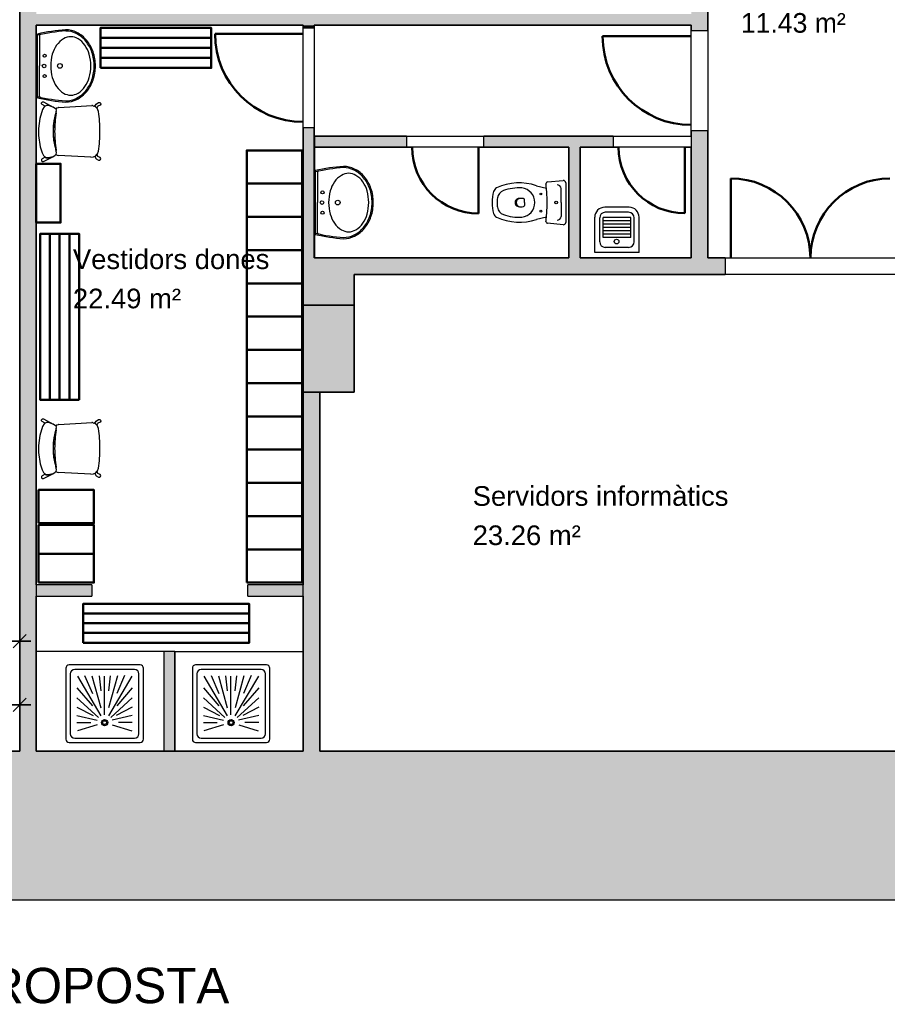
# Model space of a CAD drawing. Header units: metres. Extents: x -1 to 438, y -6 to 31.
# Tile 3 of 6: x 408 to 416, y 12 to 21. Entities that reach past the tile are written whole.
import ezdxf

# ---------------------------------------------------------------- set-up
doc = ezdxf.new("R2010")
doc.units = ezdxf.units.M
doc.header["$PDMODE"] = 65
doc.linetypes.add('CONTINUA', pattern=[0])
for name, color, linetype, lineweight in [('3D PS-1 MUR', 7, 'CONTINUA', 25), ('3D PS-1 PILAR', 7, 'CONTINUA', 25), ('PS-1  LOCALS', 7, 'CONTINUA', 25), ('PS-1 COTES', 7, 'CONTINUA', 25), ('PS-1 ESCALES 2D', 7, 'CONTINUA', 25), ('PS-1 MOBLES', 7, 'CONTINUA', 25), ('PS-1 TEXT', 7, 'CONTINUA', 25)]:
    doc.layers.add(name, color=color, linetype=linetype, lineweight=lineweight)
doc.styles.add('ARIAL', font='arial.ttf')
doc.dimstyles.new('DIMSTYLE_3', dxfattribs={"dimtxt": 0.2, "dimasz": 0.2, "dimexe": 0, "dimexo": 1e-06, "dimgap": 0.1, "dimtad": 0, "dimrnd": 0.01, "dimzin": 4, "dimdsep": 46, "dimtxsty": 'ARIAL', "dimblk1": 'ALL_ML_STRICH', "dimblk2": 'ALL_ML_STRICH', "dimsah": 1, "dimcen": 0, "dimse1": 1, "dimse2": 1, "dimclrd": 2, "dimclre": 2, "dimclrt": 2, "dimadec": 0, "dimazin": 0, "dimtfac": 1, "dimtdec": 0, "dimtix": 1, "dimtmove": 2, "dimatfit": 3, "dimfxl": 0, "dimtzin": 0, "dimlwd": 0, "dimlwe": 35, "dimarcsym": 0})

# ---------------------------------------------------------------- blocks, each defined once
blk = doc.blocks.new('ALL_ML_STRICH')
at = {"color": 0, "linetype": 'ByBlock', "lineweight": -2}
for p, q in [((0, -0.5), (0, 0.5)), ((-1, 0), (0.5, 0)), ((-0.3, -0.3), (0.3, 0.3))]:
    blk.add_line(p, q, dxfattribs=at)
blk = doc.blocks.new('*D11')
at = {"layer": 'DEFPOINTS', "color": 2, "linetype": 'CONTINUA', "lineweight": 35, "transparency": 33554687}
for p in [(407.9432, 15.0521), (391.8964, 14.9841), (391.8964, 14.5978)]:
    blk.add_point(p, dxfattribs=at)
at = {"layer": 'PS-1 COTES', "color": 2, "linetype": 'CONTINUA', "lineweight": -2, "transparency": 33554687}
for p, q in [((391.8964, 14.5978), (399.5258, 14.5978)), ((400.3258, 14.5978), (407.9432, 14.5978))]:
    blk.add_line(p, q, dxfattribs=at)
at = {"layer": 'PS-1 COTES', "color": 2, "linetype": 'CONTINUA', "lineweight": 35, "transparency": 33554687, "xscale": 0.2, "yscale": 0.2, "zscale": 0.2, "rotation": 180}
blk.add_blockref('ALL_ML_STRICH', (391.8964, 14.5978), dxfattribs=at)
at = {"layer": 'PS-1 COTES', "color": 2, "linetype": 'CONTINUA', "lineweight": 35, "transparency": 33554687, "xscale": 0.2, "yscale": 0.2, "zscale": 0.2}
blk.add_blockref('ALL_ML_STRICH', (407.9432, 14.5978), dxfattribs=at)
at = {"layer": 'PS-1 COTES', "color": 2, "linetype": 'CONTINUA', "lineweight": 35, "transparency": 33554687, "insert": (399.9258, 14.5978), "char_height": 0.2, "width": 1, "attachment_point": 5, "style": 'ARIAL'}
blk.add_mtext('\\A1;{\\A1;{16.05\\H0.132000;\\S^ ;}}', dxfattribs=at)
blk = doc.blocks.new('*D17')
at = {"layer": 'DEFPOINTS', "color": 2, "linetype": 'CONTINUA', "lineweight": 35, "transparency": 33554687}
for p in [(407.9432, 15.643), (405.8364, 15.4519), (405.8364, 15.173)]:
    blk.add_point(p, dxfattribs=at)
at = {"layer": 'PS-1 COTES', "color": 2, "linetype": 'CONTINUA', "lineweight": -2, "transparency": 33554687}
for p, q in [((405.8364, 15.173), (406.5936, 15.173)), ((407.2536, 15.173), (407.9432, 15.173))]:
    blk.add_line(p, q, dxfattribs=at)
at = {"layer": 'PS-1 COTES', "color": 2, "linetype": 'CONTINUA', "lineweight": 35, "transparency": 33554687, "xscale": 0.2, "yscale": 0.2, "zscale": 0.2, "rotation": 180}
blk.add_blockref('ALL_ML_STRICH', (405.8364, 15.173), dxfattribs=at)
at = {"layer": 'PS-1 COTES', "color": 2, "linetype": 'CONTINUA', "lineweight": 35, "transparency": 33554687, "xscale": 0.2, "yscale": 0.2, "zscale": 0.2}
blk.add_blockref('ALL_ML_STRICH', (407.9432, 15.173), dxfattribs=at)
at = {"layer": 'PS-1 COTES', "color": 2, "linetype": 'CONTINUA', "lineweight": 35, "transparency": 33554687, "insert": (406.9236, 15.173), "char_height": 0.2, "width": 0.8, "attachment_point": 5, "style": 'ARIAL'}
blk.add_mtext('\\A1;{\\A1;{2.11\\H0.132000;\\S^ ;}}', dxfattribs=at)

msp = doc.modelspace()

# ---------------------------------------------------------------- hatches: boundary and pattern name
at = {"layer": '3D PS-1 MUR', "linetype": 'CONTINUA', "lineweight": 18, "true_color": 0xa0a0a0, "transparency": 33554687}
for points in [[(407.9432, 24.7407), (407.9432, 14.1806), (408.0932, 14.1806), (408.0932, 24.7407)], [(414.0064, 20.8807), (414.0064, 20.6807), (414.1564, 20.6807), (414.1564, 20.8807)], [(414.0064, 20.8307), (408.0932, 20.8307), (408.0932, 20.7307), (414.0064, 20.7307)], [(410.5032, 20.7307), (410.5032, 20.7046), (410.6032, 20.7046), (410.6032, 20.7307)], [(410.6032, 18.6307), (410.6032, 19.8083), (410.5032, 19.8083), (410.5032, 18.6307)], [(411.4364, 19.7307), (410.6046, 19.7307), (410.6046, 19.6307), (411.4364, 19.6307)], [(413.3005, 19.7307), (412.1351, 19.7307), (412.1351, 19.6307), (412.9027, 19.6307), (412.9027, 19.6319), (413.0027, 19.6319), (413.0027, 19.6307), (413.3005, 19.6307)], [(414.1564, 18.6307), (414.1564, 19.7807), (414.0064, 19.7807), (414.0064, 18.6307)], [(413.0027, 18.6307), (413.0027, 19.6319), (412.9027, 19.6319), (412.9027, 18.6307)], [(414.3139, 18.6307), (410.5032, 18.6307), (410.5032, 18.4807), (414.3139, 18.4807)], [(410.9633, 18.2039), (410.9633, 18.4807), (410.5033, 18.4807), (410.5033, 18.2039)], [(410.6533, 14.1806), (410.6533, 17.4207), (410.5033, 17.4207), (410.5033, 14.1806)], [(408.0932, 15.5807), (408.5932, 15.5807), (408.5932, 15.6807), (408.0932, 15.6807)], [(410.5033, 15.6807), (410.0032, 15.6807), (410.0032, 15.5807), (410.5033, 15.5807)], [(409.3432, 14.1807), (409.3432, 15.0807), (409.2432, 15.0807), (409.2432, 14.1807)], [(400.7564, 12.8406), (417.6914, 12.8406), (417.6914, 14.1806), (400.7564, 14.1806)]]:
    msp.add_hatch(color=253, dxfattribs=at).paths.add_polyline_path(points)
at = {"layer": '3D PS-1 PILAR', "linetype": 'CONTINUA', "lineweight": 18, "transparency": 33554687}
msp.add_hatch(color=9, dxfattribs=at).paths.add_polyline_path([(410.5033, 17.4207), (410.9631, 17.4207), (410.9631, 18.2039), (410.5033, 18.2039)])

# ---------------------------------------------------------------- linework, layer by layer
at = {"layer": '3D PS-1 MUR', "color": 7, "linetype": 'CONTINUA', "lineweight": 25, "transparency": 33554687}
for p, q in [((407.9432, 24.7407), (407.9432, 14.1806)), ((414.1564, 20.6807), (414.1564, 20.8807)), ((408.0932, 15.6807), (408.0932, 20.7307)), ((408.0932, 20.7307), (410.5032, 20.7307)), ((410.5032, 20.7307), (410.5032, 20.7046)), ((410.6032, 20.7046), (410.5032, 20.7046)), ((410.5032, 20.6546), (410.5032, 20.7046)), ((410.6032, 20.7046), (410.6032, 20.7307)), ((410.6032, 20.7307), (414.0064, 20.7307)), ((414.0064, 20.7307), (414.0064, 20.6807)), ((414.1564, 20.6807), (414.0064, 20.6807)), ((414.0064, 20.6307), (414.0064, 20.6807)), ((410.5032, 19.8083), (410.5032, 19.8583)), ((414.0064, 19.7807), (414.0064, 19.8307)), ((410.5032, 19.8083), (410.6032, 19.8083)), ((410.5032, 19.8083), (410.5032, 18.6307)), ((410.6032, 18.6307), (410.6032, 19.8083)), ((411.4364, 19.7307), (410.6046, 19.7307)), ((410.6046, 19.7307), (410.6046, 19.6307)), ((411.4364, 19.7307), (411.4364, 19.6307)), ((412.1351, 19.6307), (412.1351, 19.7307)), ((413.3005, 19.7307), (412.1351, 19.7307)), ((413.3005, 19.7307), (413.3005, 19.6307)), ((414.0064, 19.7807), (414.1564, 19.7807)), ((414.0064, 19.7807), (414.0064, 18.6307)), ((414.1564, 18.6307), (414.1564, 19.7807)), ((410.6046, 19.6307), (411.4364, 19.6307)), ((411.4364, 19.6307), (411.4864, 19.6307)), ((412.0851, 19.6307), (412.1351, 19.6307)), ((412.1351, 19.6307), (412.9027, 19.6307)), ((412.9027, 19.6307), (412.9027, 18.6307)), ((413.0027, 19.6307), (413.3005, 19.6307)), ((413.0027, 18.6307), (413.0027, 19.6307)), ((413.3005, 19.6307), (413.3505, 19.6307)), ((413.9471, 19.6307), (413.9971, 19.6307)), ((410.5032, 18.6307), (410.5032, 18.4807)), ((412.9027, 18.6307), (410.6032, 18.6307)), ((414.0064, 18.6307), (413.0027, 18.6307)), ((414.3139, 18.6307), (414.1564, 18.6307)), ((414.3139, 18.6307), (414.3139, 18.4807)), ((414.3139, 18.6307), (414.3639, 18.6307)), ((415.0819, 18.6307), (415.0829, 18.6307)), ((410.5032, 18.4807), (410.5033, 18.4807)), ((410.5033, 18.4807), (410.5033, 18.2039)), ((410.9633, 18.4807), (414.3139, 18.4807)), ((410.9633, 18.2039), (410.9633, 18.4807)), ((410.5033, 18.2039), (410.9633, 18.2039)), ((410.6533, 17.4207), (410.5033, 17.4207)), ((410.5033, 17.4207), (410.5033, 15.6807)), ((410.6533, 14.1806), (410.6533, 17.4207)), ((408.5932, 15.6807), (408.0932, 15.6807)), ((408.5932, 15.6807), (408.5932, 15.5807)), ((410.0032, 15.5807), (410.0032, 15.6807)), ((410.5033, 15.6807), (410.0032, 15.6807)), ((408.0932, 14.1806), (408.0932, 15.5807)), ((408.0932, 15.5807), (408.5932, 15.5807)), ((410.0032, 15.5807), (410.5033, 15.5807)), ((410.5033, 15.5807), (410.5033, 14.1806)), ((409.3432, 15.0807), (409.2432, 15.0807)), ((409.2432, 15.0807), (409.2432, 14.1807)), ((409.3432, 14.1807), (409.3432, 15.0807)), ((407.9432, 14.1806), (400.7564, 14.1806)), ((410.5033, 14.1806), (408.0932, 14.1806)), ((409.2432, 14.1807), (409.3432, 14.1807)), ((416.2164, 14.1806), (410.6533, 14.1806)), ((400.7564, 12.8406), (417.6914, 12.8406))]:
    msp.add_line(p, q, dxfattribs=at)
at = {"layer": '3D PS-1 MUR', "color": 202, "linetype": 'CONTINUA', "lineweight": 50, "transparency": 33554687}
for p, q in [((410.5032, 20.6546), (409.7068, 20.6546)), ((414.0064, 20.6307), (413.2064, 20.6307)), ((412.0851, 19.6307), (412.0851, 19.032)), ((413.9471, 19.6307), (413.9471, 19.0341)), ((414.3639, 18.6307), (414.3639, 19.3487))]:
    msp.add_line(p, q, dxfattribs=at)
for centre, radius, start, end in [((410.5032, 20.6546), 0.7964, 180, 270), ((414.0064, 20.6307), 0.8, 180, 270), ((412.0851, 19.6307), 0.5988, 180, 270), ((413.9471, 19.6307), 0.5967, 180, 270), ((414.3639, 18.6307), 0.7179, 0, 90), ((415.8008, 18.6307), 0.7179, 90, 180)]:
    msp.add_arc(centre, radius, start, end, dxfattribs=at)
at = {"layer": '3D PS-1 PILAR', "color": 7, "linetype": 'CONTINUA', "lineweight": 25, "transparency": 33554687}
for p, q in [((410.9631, 18.2039), (410.5033, 18.2039)), ((410.5033, 18.2039), (410.5033, 17.4207)), ((410.9631, 17.4207), (410.9631, 18.2039)), ((410.5033, 17.4207), (410.9631, 17.4207))]:
    msp.add_line(p, q, dxfattribs=at)
at = {"layer": 'PS-1  LOCALS', "color": 7, "linetype": 'CONTINUA', "lineweight": 25, "transparency": 33554687}
for p, q in [((407.9432, 14.1806), (407.9432, 28.0797)), ((414.1564, 23.5807), (414.1564, 18.6307)), ((408.0932, 20.7307), (408.0932, 14.1807)), ((410.5032, 20.7307), (408.0932, 20.7307)), ((410.5032, 14.1807), (410.5032, 20.7307)), ((414.0064, 20.7307), (410.6032, 20.7307)), ((410.6032, 20.7307), (410.6032, 19.7307)), ((414.0064, 19.7307), (414.0064, 20.7307)), ((410.6032, 19.7307), (414.0064, 19.7307)), ((412.9027, 19.6307), (410.6046, 19.6307)), ((410.6046, 19.6307), (410.6046, 18.6307)), ((412.9027, 18.6307), (412.9027, 19.6307)), ((414.0064, 19.6307), (413.0027, 19.6307)), ((413.0027, 19.6307), (413.0027, 18.6307)), ((414.0064, 18.6307), (414.0064, 19.6307)), ((410.6046, 18.6307), (412.9027, 18.6307)), ((413.0027, 18.6307), (414.0064, 18.6307)), ((414.1564, 18.6307), (418.5814, 18.6307)), ((410.9632, 18.4807), (410.9632, 17.4207)), ((415.9064, 18.4807), (410.9632, 18.4807)), ((410.9632, 17.4207), (410.6532, 17.4207)), ((410.6532, 17.4207), (410.6532, 14.1807)), ((391.8964, 14.1806), (407.9432, 14.1806)), ((408.0932, 14.1807), (410.5032, 14.1807)), ((410.6532, 14.1807), (416.2164, 14.1807))]:
    msp.add_line(p, q, dxfattribs=at)
at = {"layer": 'PS-1 ESCALES 2D', "color": 180, "transparency": 33554687}
for p, q in [((408.104, 20.3635), (408.104, 20.6514)), ((408.1224, 20.6369), (408.1224, 20.3635)), ((408.104, 20.0756), (408.104, 20.3635)), ((408.1224, 20.0901), (408.1224, 20.3635)), ((410.613, 19.1307), (410.613, 19.4186)), ((410.6314, 19.4041), (410.6314, 19.1307)), ((412.6104, 19.2829), (412.699, 19.2621)), ((412.7086, 19.3174), (412.8498, 19.3306)), ((412.8332, 19.1307), (412.8332, 19.2564)), ((410.613, 18.8429), (410.613, 19.1307)), ((410.6314, 18.8574), (410.6314, 19.1307)), ((412.5023, 19.1307), (412.5023, 19.156)), ((412.5023, 19.1307), (412.5023, 19.1054)), ((412.8332, 19.1307), (412.8332, 19.0051)), ((413.4455, 19.0881), (413.2251, 19.0881)), ((413.4405, 19.0431), (413.2301, 19.0431)), ((412.699, 18.9994), (412.6104, 18.9786)), ((412.8498, 18.9309), (412.7086, 18.9441)), ((413.135, 18.6813), (413.135, 18.998)), ((413.18, 18.7765), (413.18, 18.993)), ((413.2113, 18.8169), (413.2113, 18.9972)), ((413.4618, 18.9972), (413.2113, 18.9972)), ((413.4618, 18.9672), (413.2113, 18.9672)), ((413.4618, 18.9371), (413.2113, 18.9371)), ((413.4618, 18.8169), (413.4618, 18.9972)), ((413.4906, 18.7765), (413.4906, 18.993)), ((413.5356, 18.6813), (413.5356, 18.998)), ((413.4618, 18.9071), (413.2113, 18.9071)), ((413.4618, 18.877), (413.2113, 18.877)), ((413.4618, 18.847), (413.2113, 18.847)), ((413.4618, 18.8169), (413.2113, 18.8169)), ((413.5356, 18.6813), (413.135, 18.6813)), ((413.4405, 18.7264), (413.2301, 18.7264)), ((408.3602, 14.9285), (408.3602, 14.2885)), ((409.0302, 14.9585), (408.3902, 14.9585)), ((409.0602, 14.2885), (409.0602, 14.9285)), ((409.5021, 14.9285), (409.5021, 14.2885)), ((410.1721, 14.9585), (409.5321, 14.9585)), ((410.2021, 14.2885), (410.2021, 14.9285)), ((408.4002, 14.8785), (408.4002, 14.3385)), ((408.9802, 14.9185), (408.4402, 14.9185)), ((408.4638, 14.8586), (408.6753, 14.5011)), ((408.5293, 14.8626), (408.5993, 14.7026)), ((408.5948, 14.8612), (408.6748, 14.5712)), ((408.6601, 14.8596), (408.6751, 14.7246)), ((408.7052, 14.8585), (408.7052, 14.5085)), ((408.9565, 14.8586), (408.745, 14.5011)), ((408.7602, 14.8596), (408.7452, 14.7246)), ((408.8255, 14.8612), (408.7455, 14.5712)), ((408.891, 14.8626), (408.821, 14.7026)), ((409.0202, 14.3385), (409.0202, 14.8785)), ((409.5421, 14.8785), (409.5421, 14.3385)), ((410.1221, 14.9185), (409.5821, 14.9185)), ((409.6058, 14.8586), (409.8173, 14.5011)), ((409.6713, 14.8626), (409.7413, 14.7026)), ((409.7368, 14.8612), (409.8168, 14.5712)), ((409.8021, 14.8596), (409.8171, 14.7246)), ((409.8471, 14.8585), (409.8471, 14.5085)), ((410.0985, 14.8586), (409.887, 14.5011)), ((409.9022, 14.8596), (409.8872, 14.7246)), ((409.9675, 14.8612), (409.8875, 14.5712)), ((410.033, 14.8626), (409.963, 14.7026)), ((410.1621, 14.3385), (410.1621, 14.8785)), ((408.4602, 14.7535), (408.6002, 14.5885)), ((408.9602, 14.7535), (408.8202, 14.5885)), ((409.6021, 14.7535), (409.7421, 14.5885)), ((410.1021, 14.7535), (409.9621, 14.5885)), ((408.4602, 14.6635), (408.6548, 14.4839)), ((408.9602, 14.6635), (408.7655, 14.4839)), ((409.6021, 14.6635), (409.7968, 14.4839)), ((410.1021, 14.6635), (409.9075, 14.4839)), ((408.4602, 14.5785), (408.6052, 14.5035)), ((408.9602, 14.5785), (408.8152, 14.5035)), ((409.6021, 14.5785), (409.7471, 14.5035)), ((410.1021, 14.5785), (409.9571, 14.5035)), ((408.4602, 14.5035), (408.6423, 14.4615)), ((408.9602, 14.5035), (408.778, 14.4615)), ((409.6021, 14.5035), (409.7843, 14.4615)), ((410.1021, 14.5035), (409.92, 14.4615)), ((408.4602, 14.4385), (408.5852, 14.4385)), ((408.6416, 14.4178), (408.4652, 14.3635)), ((408.7787, 14.4178), (408.9552, 14.3635)), ((408.9602, 14.4385), (408.8352, 14.4385)), ((409.6021, 14.4385), (409.7271, 14.4385)), ((409.7836, 14.4178), (409.6071, 14.3635)), ((409.9207, 14.4178), (410.0971, 14.3635)), ((410.1021, 14.4385), (409.9771, 14.4385)), ((408.3902, 14.2585), (409.0302, 14.2585)), ((408.4402, 14.2985), (408.9802, 14.2985)), ((409.5321, 14.2585), (410.1721, 14.2585)), ((409.5821, 14.2985), (410.1221, 14.2985))]:
    msp.add_line(p, q, dxfattribs=at)
at = {"layer": 'PS-1 ESCALES 2D', "color": 7, "lineweight": 25, "transparency": 33554687}
for p, q in [((409.2432, 15.0807), (408.0932, 15.0807)), ((409.2432, 15.0807), (409.2432, 14.1807)), ((409.3432, 15.0807), (409.2432, 15.0807)), ((409.3432, 15.0807), (409.3432, 14.1807)), ((409.3432, 15.0807), (410.5032, 15.0807)), ((409.2432, 14.1807), (408.0932, 14.1807)), ((410.5032, 14.1807), (409.3432, 14.1807))]:
    msp.add_line(p, q, dxfattribs=at)
at = {"layer": 'PS-1 ESCALES 2D', "color": 180, "transparency": 33554687}
msp.add_lwpolyline([(412.874, 19.3094), (412.874, 19.1307), (412.874, 18.9521)], dxfattribs=at)
at = {"layer": 'PS-1 ESCALES 2D', "color": 180, "linetype": 'CONTINUA', "transparency": 33554687}
for centre, radius in [((408.1683, 20.4553), 0.0138), ((408.3059, 20.3635), 0.0211), ((408.1683, 20.2717), 0.0138), ((410.6772, 19.2225), 0.0138), ((410.8149, 19.1307), 0.0211), ((410.6772, 19.039), 0.0138)]:
    msp.add_circle(centre, radius, dxfattribs=at)
at = {"layer": 'PS-1 ESCALES 2D', "color": 180, "transparency": 33554687}
for centre, radius in [((408.1637, 20.3635), 0.0161), ((412.649, 19.2082), 0.008), ((410.6727, 19.1307), 0.0161), ((412.7869, 19.1307), 0.0125), ((412.649, 19.0532), 0.008), ((413.3326, 18.7792), 0.0213), ((408.7102, 14.4385), 0.0275), ((408.7102, 14.4385), 0.0169), ((408.7102, 14.4385), 0.0169), ((409.8521, 14.4385), 0.0275), ((409.8521, 14.4385), 0.0169), ((409.8521, 14.4385), 0.0169)]:
    msp.add_circle(centre, radius, dxfattribs=at)
for centre, radius, start, end in [((408.4756, 19.0478), 1.6461, 94.0915, 103.04422), ((408.4756, 19.0478), 1.6351, 94.0915, 103.13363), ((408.1316, 20.6369), 0.00918, 102.21465, 180), ((408.4045, 20.5005), 0.1268, 90, 121.08868), ((408.3581, 20.4665), 0.2232, 63.32746, 90), ((408.3581, 20.4665), 0.2122, 63.32746, 89.89497), ((408.4045, 20.5005), 0.1268, 58.91132, 90), ((408.3331, 20.4167), 0.2678, 39.5075, 63.32746), ((408.3331, 20.4167), 0.2789, 39.5075, 63.32746), ((408.5069, 20.3917), 0.2796, 145.51263, 164.11647), ((408.4442, 20.4348), 0.2035, 121.08868, 145.51263), ((408.3649, 20.4348), 0.2035, 34.48737, 58.91132), ((408.3022, 20.3917), 0.2796, 15.88353, 34.48737), ((408.294, 20.3845), 0.3185, 18.85721, 39.5075), ((408.294, 20.3845), 0.3295, 18.85721, 39.5075), ((408.606, 20.3635), 0.3827, 164.11647, 180), ((408.2031, 20.3635), 0.3827, 0, 15.88353), ((408.2326, 20.3635), 0.3835, 0, 18.85721), ((408.2326, 20.3635), 0.3945, 0, 18.85721), ((408.606, 20.3635), 0.3827, 180, 195.88353), ((408.2031, 20.3635), 0.3827, 344.11647, 0), ((408.2326, 20.3635), 0.3835, 341.14279, 0), ((408.2326, 20.3635), 0.3945, 341.14279, 0), ((408.5069, 20.3353), 0.2796, 195.88353, 214.48737), ((408.3022, 20.3353), 0.2796, 325.51263, 344.11647), ((408.4442, 20.2922), 0.2035, 214.48737, 238.91132), ((408.3649, 20.2922), 0.2035, 301.08868, 325.51263), ((408.294, 20.3425), 0.3185, 320.4925, 341.14279), ((408.294, 20.3425), 0.3295, 320.4925, 341.14279), ((408.4756, 21.6792), 1.6351, 256.86637, 265.9085), ((408.1316, 20.0901), 0.00918, 180, 257.78535), ((408.4045, 20.2265), 0.1268, 238.91132, 270), ((408.4045, 20.2265), 0.1268, 270, 301.08868), ((408.3331, 20.3103), 0.2678, 296.67254, 320.4925), ((408.3331, 20.3103), 0.2789, 296.67254, 320.4925), ((408.4756, 21.6792), 1.6461, 256.95578, 265.9085), ((408.3581, 20.2605), 0.2232, 270, 296.67254), ((408.3581, 20.2605), 0.2122, 270.10503, 296.67254), ((410.9845, 17.815), 1.6461, 94.0915, 103.04422), ((410.8671, 19.2337), 0.2232, 63.32746, 90), ((410.9845, 17.815), 1.6351, 94.0915, 103.13363), ((410.6405, 19.4041), 0.00918, 102.21465, 180), ((410.9531, 19.202), 0.2035, 121.08868, 145.51263), ((410.9135, 19.2677), 0.1268, 90, 121.08868), ((410.8671, 19.2337), 0.2122, 63.32746, 89.89497), ((410.9135, 19.2677), 0.1268, 58.91132, 90), ((410.8421, 19.184), 0.2678, 39.5075, 63.32746), ((410.8421, 19.184), 0.2789, 39.5075, 63.32746), ((410.8739, 19.202), 0.2035, 34.48737, 58.91132), ((411.0159, 19.1589), 0.2796, 145.51263, 164.11647), ((410.8112, 19.1589), 0.2796, 15.88353, 34.48737), ((410.803, 19.1517), 0.3185, 18.85721, 39.5075), ((410.803, 19.1517), 0.3295, 18.85721, 39.5075), ((412.4545, 18.8166), 0.4916, 71.51403, 114.68252), ((412.7098, 19.3024), 0.015, 94.7621, 186.90366), ((411.2917, 19.1307), 1.4134, 5.33234, 6.90366), ((412.7963, 19.2525), 0.0372, 6.0407, 91.70164), ((412.8522, 19.3089), 0.0218, 1.3248, 96.36436), ((411.115, 19.1307), 0.3827, 164.11647, 180), ((410.712, 19.1307), 0.3827, 0, 15.88353), ((410.7416, 19.1307), 0.3835, 0, 18.85721), ((410.7416, 19.1307), 0.3945, 0, 18.85721), ((412.606, 19.1307), 0.397, 165.45309, 180), ((412.2701, 19.2179), 0.05, 114.68252, 165.45309), ((412.336, 19.1635), 0.08, 108.86689, 173.07216), ((412.4545, 18.8166), 0.4466, 86.97911, 108.86689), ((412.4621, 19.1307), 0.1328, 276.8934, 83.1066), ((411.2917, 19.1307), 1.4134, 0, 5.33234), ((411.115, 19.1307), 0.3827, 180, 195.88353), ((410.712, 19.1307), 0.3827, 344.11647, 0), ((410.7416, 19.1307), 0.3835, 341.14279, 0), ((410.7416, 19.1307), 0.3945, 341.14279, 0), ((412.606, 19.1307), 0.397, 180, 194.54691), ((412.606, 19.1307), 0.352, 173.07216, 180), ((412.606, 19.1307), 0.352, 180, 186.92784), ((412.4524, 19.1307), 0.0366, 105.23137, 254.76863), ((412.4658, 19.1307), 0.0386, 105.77883, 254.22117), ((412.4676, 19.0433), 0.1252, 78.58809, 101.41191), ((412.4923, 19.156), 0.01, 0, 90), ((412.4923, 19.1054), 0.01, 270, 0), ((411.2917, 19.1307), 1.4134, 354.66766, 0), ((411.0159, 19.1025), 0.2796, 195.88353, 214.48737), ((410.8112, 19.1025), 0.2796, 325.51263, 344.11647), ((412.2701, 19.0436), 0.05, 194.54691, 245.31748), ((412.336, 19.0979), 0.08, 186.92784, 251.13311), ((412.4545, 19.4448), 0.4466, 251.13311, 273.02089), ((412.4676, 19.2182), 0.1252, 258.58809, 281.41191), ((413.2251, 18.998), 0.0902, 90, 180), ((413.2301, 18.993), 0.0501, 90, 180), ((413.4405, 18.993), 0.0501, 0, 90), ((413.4455, 18.998), 0.0902, 0, 90), ((410.9531, 19.0594), 0.2035, 214.48737, 238.91132), ((410.8739, 19.0594), 0.2035, 301.08868, 325.51263), ((410.803, 19.1097), 0.3185, 320.4925, 341.14279), ((410.803, 19.1097), 0.3295, 320.4925, 341.14279), ((412.4545, 19.4448), 0.4916, 245.31748, 288.48597), ((412.7098, 18.959), 0.015, 173.09634, 265.2379), ((411.2917, 19.1307), 1.4134, 353.09634, 354.66766), ((412.7963, 19.009), 0.0372, 268.29836, 353.9593), ((412.8522, 18.9526), 0.0218, 263.63564, 358.6752), ((410.9845, 20.4465), 1.6351, 256.86637, 265.9085), ((410.9845, 20.4465), 1.6461, 256.95578, 265.9085), ((410.6405, 18.8574), 0.00918, 180, 257.78535), ((410.9135, 18.9937), 0.1268, 238.91132, 270), ((410.8671, 19.0278), 0.2122, 270.10503, 296.67254), ((410.9135, 18.9937), 0.1268, 270, 301.08868), ((410.8421, 19.0775), 0.2678, 296.67254, 320.4925), ((410.8421, 19.0775), 0.2789, 296.67254, 320.4925), ((410.8671, 19.0278), 0.2232, 270, 296.67254), ((413.2301, 18.7765), 0.0501, 180, 270), ((413.4405, 18.7765), 0.0501, 270, 0), ((408.3902, 14.9285), 0.03, 90, 180), ((409.0302, 14.9285), 0.03, 0, 90), ((409.5321, 14.9285), 0.03, 90, 180), ((410.1721, 14.9285), 0.03, 0, 90), ((408.4402, 14.8785), 0.04, 90, 180), ((408.9802, 14.8785), 0.04, 0, 90), ((409.5821, 14.8785), 0.04, 90, 180), ((410.1221, 14.8785), 0.04, 0, 90), ((408.4402, 14.3385), 0.04, 180, 270), ((408.9802, 14.3385), 0.04, 270, 0), ((409.5821, 14.3385), 0.04, 180, 270), ((410.1221, 14.3385), 0.04, 270, 0), ((408.3902, 14.2885), 0.03, 180, 270), ((409.0302, 14.2885), 0.03, 270, 0), ((409.5321, 14.2885), 0.03, 180, 270), ((410.1721, 14.2885), 0.03, 270, 0)]:
    msp.add_arc(centre, radius, start, end, dxfattribs=at)
at = {"layer": 'PS-1 MOBLES', "lineweight": 50, "transparency": 33554687}
for p, q in [((408.6725, 20.6162), (409.6725, 20.6162)), ((408.6725, 20.5262), (409.6725, 20.5262)), ((408.6725, 20.4362), (409.6725, 20.4362)), ((408.2165, 17.3498), (408.2165, 18.8498)), ((408.304, 17.3498), (408.304, 18.8498)), ((408.3915, 17.3498), (408.3915, 18.8498)), ((408.1135, 15.9624), (408.6135, 15.9624)), ((408.5157, 15.4223), (410.0157, 15.4223)), ((408.5157, 15.3348), (410.0157, 15.3348)), ((408.5157, 15.2473), (410.0157, 15.2473))]:
    msp.add_line(p, q, dxfattribs=at)
at = {"layer": 'PS-1 MOBLES', "color": 180, "transparency": 33554687}
for p, q in [((408.2725, 19.5925), (408.2684, 19.6092)), ((408.5858, 19.5401), (408.2932, 19.5566)), ((408.2725, 16.7324), (408.2684, 16.749)), ((408.5858, 16.68), (408.2932, 16.6965))]:
    msp.add_line(p, q, dxfattribs=at)
at = {"layer": 'PS-1 MOBLES', "lineweight": 50, "transparency": 33554687}
for points in [[(408.6725, 20.3462), (409.6725, 20.3462), (409.6725, 20.7062), (408.6725, 20.7062), (408.6725, 20.3462)], [(409.993, 19.302), (410.493, 19.302), (410.493, 19.602), (409.993, 19.602), (409.993, 19.302)], [(408.0932, 18.9507), (408.3132, 18.9507), (408.3132, 19.4807), (408.0932, 19.4807), (408.0932, 18.9507)], [(409.993, 19.002), (410.493, 19.002), (410.493, 19.302), (409.993, 19.302), (409.993, 19.002)], [(409.993, 18.702), (410.493, 18.702), (410.493, 19.002), (409.993, 19.002), (409.993, 18.702)], [(408.479, 17.3498), (408.479, 18.8498), (408.129, 18.8498), (408.129, 17.3498), (408.479, 17.3498)], [(409.993, 18.402), (410.493, 18.402), (410.493, 18.702), (409.993, 18.702), (409.993, 18.402)], [(409.993, 18.102), (410.493, 18.102), (410.493, 18.402), (409.993, 18.402), (409.993, 18.102)], [(409.993, 17.802), (410.493, 17.802), (410.493, 18.102), (409.993, 18.102), (409.993, 17.802)], [(409.993, 17.502), (410.493, 17.502), (410.493, 17.802), (409.993, 17.802), (409.993, 17.502)], [(409.993, 17.202), (410.493, 17.202), (410.493, 17.502), (409.993, 17.502), (409.993, 17.202)], [(409.993, 16.902), (410.493, 16.902), (410.493, 17.202), (409.993, 17.202), (409.993, 16.902)], [(409.993, 16.602), (410.493, 16.602), (410.493, 16.902), (409.993, 16.902), (409.993, 16.602)], [(408.1135, 16.2374), (408.6135, 16.2374), (408.6135, 16.5374), (408.1135, 16.5374), (408.1135, 16.2374)], [(409.993, 16.302), (410.493, 16.302), (410.493, 16.602), (409.993, 16.602), (409.993, 16.302)], [(409.993, 16.002), (410.493, 16.002), (410.493, 16.302), (409.993, 16.302), (409.993, 16.002)], [(408.1135, 15.7024), (408.6135, 15.7024), (408.6135, 16.2224), (408.1135, 16.2224), (408.1135, 15.7024)], [(409.993, 15.702), (410.493, 15.702), (410.493, 16.002), (409.993, 16.002), (409.993, 15.702)], [(408.5157, 15.1598), (410.0157, 15.1598), (410.0157, 15.5098), (408.5157, 15.5098), (408.5157, 15.1598)]]:
    msp.add_lwpolyline(points, close=True, dxfattribs=at)
at = {"layer": 'PS-1 MOBLES', "color": 180, "transparency": 33554687}
for points in [[(408.266, 19.9769), (408.2453, 19.9929), (408.203, 20.0069), (408.1852, 20.006), (408.1655, 19.9937), (408.1486, 19.9702), (408.1261, 19.8902), (408.1131, 19.7989), (408.1131, 19.7688), (408.1141, 19.7369), (408.1274, 19.6344), (408.1454, 19.5798), (408.1595, 19.5554), (408.1783, 19.5357), (408.2046, 19.5338), (408.2413, 19.5442), (408.2647, 19.5593), (408.2732, 19.5678), (408.276, 19.5781), (408.2684, 19.6092)], [(408.2668, 19.9803), (408.2683, 19.9796), (408.2798, 19.9846), (408.2909, 19.9888)], [(408.2926, 19.9888), (408.4995, 20.001), (408.5952, 20.0063)], [(408.5996, 20.0059), (408.6113, 20.0016), (408.6155, 20.0017)], [(408.2736, 19.9534), (408.2764, 19.9656), (408.2754, 19.9713), (408.266, 19.9769), (408.2643, 19.9782)], [(408.2736, 19.9534), (408.2764, 19.9656), (408.2754, 19.9713), (408.266, 19.9769)], [(408.2691, 19.5637), (408.2732, 19.5678), (408.276, 19.5781), (408.2725, 19.5925)], [(408.266, 17.1168), (408.2453, 17.1328), (408.203, 17.1468), (408.1852, 17.1459), (408.1655, 17.1336), (408.1486, 17.1101), (408.1261, 17.0301), (408.1131, 16.9388), (408.1131, 16.9087), (408.1141, 16.8768), (408.1274, 16.7742), (408.1454, 16.7197), (408.1595, 16.6953), (408.1783, 16.6756), (408.2046, 16.6737), (408.2413, 16.6841), (408.2647, 16.6992), (408.2732, 16.7077), (408.276, 16.718), (408.2684, 16.749)], [(408.2926, 17.1286), (408.4995, 17.1409), (408.5952, 17.1462)], [(408.5996, 17.1458), (408.6113, 17.1415), (408.6155, 17.1416)], [(408.2736, 17.0933), (408.2764, 17.1055), (408.2754, 17.1112), (408.266, 17.1168), (408.2643, 17.1181)], [(408.2736, 17.0933), (408.2764, 17.1055), (408.2754, 17.1112), (408.266, 17.1168)], [(408.2668, 17.1202), (408.2683, 17.1195), (408.2798, 17.1245), (408.2909, 17.1287)], [(408.2691, 16.7036), (408.2732, 16.7077), (408.276, 16.718), (408.2725, 16.7324)]]:
    msp.add_lwpolyline(points, dxfattribs=at)
for points in [[(408.1746, 20.0003), (408.1466, 20.0152), (408.1396, 20.0221), (408.1407, 20.0318), (408.149, 20.0391), (408.158, 20.0391), (408.2453, 19.9929), (408.2047, 20.0071), (408.194, 20.0071), (408.1839, 20.0058), (408.1746, 20.0003)], [(408.6204, 19.9996), (408.6327, 20.0198), (408.6548, 20.0329), (408.6656, 20.0332), (408.673, 20.0284), (408.6744, 20.0187), (408.6688, 20.0102), (408.6492, 19.9996), (408.6411, 19.9827), (408.6315, 19.9923), (408.6251, 19.9967), (408.6204, 19.9996)], [(408.621, 19.5467), (408.6334, 19.5266), (408.6555, 19.5135), (408.6663, 19.5133), (408.6737, 19.5181), (408.6751, 19.5278), (408.6694, 19.5363), (408.6498, 19.5467), (408.6417, 19.5637), (408.6321, 19.5541), (408.6257, 19.5496), (408.621, 19.5467)], [(408.1745, 19.54), (408.1465, 19.5251), (408.1396, 19.5181), (408.1407, 19.5084), (408.149, 19.5012), (408.158, 19.5012), (408.2413, 19.5442), (408.2046, 19.5333), (408.1939, 19.5333), (408.1838, 19.5345), (408.1745, 19.54)], [(408.1746, 17.1402), (408.1466, 17.155), (408.1396, 17.162), (408.1407, 17.1717), (408.149, 17.179), (408.158, 17.179), (408.2453, 17.1328), (408.2047, 17.147), (408.194, 17.147), (408.1839, 17.1457), (408.1746, 17.1402)], [(408.6204, 17.1395), (408.6327, 17.1597), (408.6548, 17.1728), (408.6656, 17.1731), (408.673, 17.1682), (408.6744, 17.1586), (408.6688, 17.1501), (408.6492, 17.1395), (408.6411, 17.1226), (408.6315, 17.1322), (408.6251, 17.1366), (408.6204, 17.1395)], [(408.621, 16.6866), (408.6334, 16.6665), (408.6555, 16.6534), (408.6663, 16.6532), (408.6737, 16.658), (408.6751, 16.6676), (408.6694, 16.6762), (408.6498, 16.6866), (408.6417, 16.7036), (408.6321, 16.694), (408.6257, 16.6895), (408.621, 16.6866)], [(408.1745, 16.6799), (408.1465, 16.665), (408.1396, 16.658), (408.1407, 16.6483), (408.149, 16.6411), (408.158, 16.6411), (408.2413, 16.6841), (408.2046, 16.6732), (408.1939, 16.6732), (408.1838, 16.6744), (408.1745, 16.6799)]]:
    msp.add_lwpolyline(points, close=True, dxfattribs=at)
for centre, radius, start, end in [((408.291, 19.95), 0.0388, 87.51991, 90.08194), ((408.5916, 19.9434), 0.0631, 82.77155, 86.71162), ((408.5916, 19.9434), 0.0631, 7.82663, 67.73402), ((408.8225, 19.773), 0.5778, 161.80839, 196.47404), ((408.8225, 19.773), 0.5778, 162.06443, 196.47404), ((409.2451, 19.7747), 0.9861, 170.31223, 180.11889), ((409.2451, 19.7747), 0.9861, 170.31223, 180.11889), ((408.291, 19.95), 0.0388, 128.50978, 133.2848), ((408.8225, 19.773), 0.5778, 161.80839, 162.06443), ((408.2566, 19.9453), 0.0172, 344.16772, 19.17852), ((408.2566, 19.9453), 0.0172, 344.16772, 19.17852), ((407.6202, 19.7825), 1.0477, 359.49037, 9.3058), ((409.2451, 19.7733), 0.9861, 180.04027, 189.84694), ((409.2451, 19.7733), 0.9861, 180.04027, 189.84694), ((407.6203, 19.761), 1.0477, 350.85336, 0.66879), ((408.2915, 19.5954), 0.0388, 234.84861, 272.63925), ((408.257, 19.6), 0.0172, 334.08536, 15.99144), ((408.257, 19.6), 0.0172, 334.08536, 15.99144), ((408.5921, 19.6029), 0.0631, 264.27293, 352.33253), ((408.5916, 17.0832), 0.0631, 82.77155, 86.71162), ((408.8225, 16.9129), 0.5778, 161.80839, 196.47404), ((408.8225, 16.9129), 0.5778, 162.06443, 196.47404), ((409.2451, 16.9146), 0.9861, 170.31223, 180.11889), ((409.2451, 16.9146), 0.9861, 170.31223, 180.11889), ((408.291, 17.0898), 0.0388, 128.50978, 133.2848), ((408.8225, 16.9129), 0.5778, 161.80839, 162.06443), ((408.2566, 17.0852), 0.0172, 344.16772, 19.17852), ((408.2566, 17.0852), 0.0172, 344.16772, 19.17852), ((408.291, 17.0898), 0.0388, 87.51991, 90.08194), ((408.5916, 17.0832), 0.0631, 7.82663, 67.73402), ((407.6202, 16.9224), 1.0477, 359.49037, 9.3058), ((409.2451, 16.9132), 0.9861, 180.04027, 189.84694), ((409.2451, 16.9132), 0.9861, 180.04027, 189.84694), ((407.6203, 16.9009), 1.0477, 350.85336, 0.66879), ((408.2915, 16.7353), 0.0388, 234.84861, 272.63925), ((408.257, 16.7399), 0.0172, 334.08536, 15.99144), ((408.257, 16.7399), 0.0172, 334.08536, 15.99144), ((408.5921, 16.7428), 0.0631, 264.27293, 352.33253)]:
    msp.add_arc(centre, radius, start, end, dxfattribs=at)

# ---------------------------------------------------------------- texts
at = {"layer": 'PS-1  LOCALS', "color": 7, "linetype": 'CONTINUA', "lineweight": 25, "transparency": 33554687, "char_height": 0.177079, "attachment_point": 7, "style": 'ARIAL'}
for s, insert, width in [('\\W0.97;11.43 m²', (414.4546, 20.6609), 1.066078), ('\\W1.00;Vestidors dones', (408.4239, 18.5284), 1.871433), ('\\W1.00;22.49 m²', (408.4239, 18.1742), 1.068462), ('\\W1.00;Servidors informàtics', (412.0331, 16.3922), 2.408562), ('\\W1.00;23.26 m²', (412.0331, 16.038), 1.068462)]:
    msp.add_mtext(s, dxfattribs=dict(at, insert=insert, width=width))
at = {"layer": 'PS-1 TEXT', "color": 7, "linetype": 'CONTINUA', "lineweight": 25, "transparency": 33554687, "insert": (402.2642, 11.9026), "char_height": 0.318772, "width": 7.740424, "attachment_point": 7, "style": 'ARIAL'}
msp.add_mtext('\\W1.00;PLANTA SOTERRANI -1 PROPOSTA', dxfattribs=at)

# ---------------------------------------------------------------- dimensions: what is measured, and where the dimension line sits
at = {"layer": 'PS-1 COTES', "color": 2, "linetype": 'CONTINUA', "lineweight": 35, "transparency": 33554687}
for base, p1, p2, picture, middle in [((407.9432, 15.173), (405.8364, 15.4519), (407.9432, 15.643), '*D17', (406.9236, 15.173)), ((407.9432, 14.5978), (391.8964, 14.9841), (407.9432, 15.0521), '*D11', (399.9258, 14.5978))]:
    dim = msp.add_linear_dim(base=base, p1=p1, p2=p2, dimstyle='DIMSTYLE_3', override={"dimpost": '<>', "dimclrd": 2, "dimclre": 2, "dimclrt": 2, "dimlwd": 0, "dimlwe": 35}, dxfattribs=at)
    dim.commit()
    dim.dimension.update_dxf_attribs({"geometry": picture, "text_midpoint": middle, "dimtype": 160})

doc.saveas('drawing.dxf')
